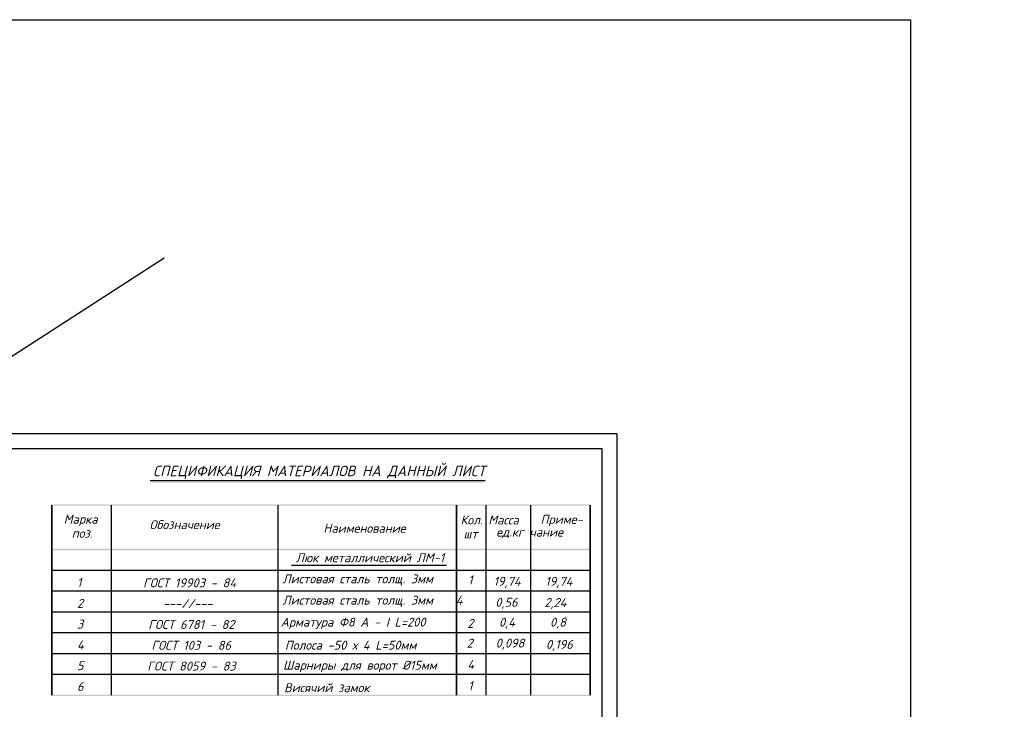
# Model space of a CAD drawing. Extents: x -119078 to 1619993, y 264752 to 340742.
# Tile 143 of 220: x 889781 to 922704, y 317703 to 340742. Entities that reach past the tile are written whole.
import ezdxf

# ---------------------------------------------------------------- set-up
doc = ezdxf.new("R2010")
doc.units = 0
doc.header["$MEASUREMENT"] = 0
doc.linetypes.add('CONTI', pattern=[0])
doc.layers.get('0').update_dxf_attribs({"color": 250, "linetype": 'CONTI'})
for name, color, linetype in [('PDF _Геометрия', 250, 'Continuous'), ('PDF _Сплошная заливка', 7, 'Continuous'), ('PDF _Текст', 7, 'Continuous'), ('Ярлык', 1, 'Continuous')]:
    doc.layers.add(name, color=color, linetype=linetype)
doc.styles.add('ISO', font='times.ttf')
doc.styles.add('PDF ISOCPEUR Italic', font='isocpeui.ttf')

msp = doc.modelspace()

# ---------------------------------------------------------------- linework, layer by layer
at = {"color": 3}
msp.add_line((888085.578, 328582.613), (894614.205, 332791.002), dxfattribs=at)
msp.add_lwpolyline([(919564.339, 264752.208), (-119077.586, 264752.208), (-119077.586, 340741.932), (919564.339, 340741.932)], close=True, dxfattribs=at)
at = {"layer": 'PDF _Геометрия', "lineweight": -3}
msp.add_lwpolyline([(909744.405, 297220.37), (867748.604, 297220.37), (867748.604, 326913.75), (909744.405, 326913.75)], close=True, dxfattribs=at)
at = {"layer": 'PDF _Геометрия', "lineweight": 30}
msp.add_lwpolyline([(869746.791, 326414.204), (909244.859, 326414.204), (909244.859, 297719.916), (869746.791, 297719.916)], close=True, dxfattribs=at)
at = {"layer": 'PDF _Геометрия', "color": 7, "lineweight": -3}
for points in [[(894144.151, 325351.615), (905350.088, 325351.615)], [(908855.383, 322341.635), (890854.762, 322341.635)], [(898864.446, 322523.674), (904054.653, 322523.674)], [(908855.383, 321647.35), (890854.762, 321647.35)], [(908855.383, 320953.065), (890854.762, 320953.065)], [(908855.383, 320258.78), (890854.762, 320258.78)], [(908855.383, 319560.262), (890854.762, 319560.262)], [(908855.383, 318865.977), (890854.762, 318865.977)]]:
    msp.add_lwpolyline(points, dxfattribs=at)
msp.add_lwpolyline([(890854.762, 324530.327, 50.801, 50.801, 0), (890854.762, 323040.154, 50.801, 50.801, 0), (890854.762, 318171.692, 0, 0, 0), (908855.383, 318171.692, 50.801, 50.801, 0), (908855.383, 323040.154, 50.801, 50.801, 0), (908855.383, 324530.327, 0, 0, 0)], format="xyseb", dxfattribs=at)
for points, const_width in [([(892842.366, 324530.327), (892842.366, 323040.154), (892842.366, 318171.692)], 46.568), ([(898422.05, 324530.327), (898422.05, 323040.154), (898422.05, 318171.692)], 46.568), ([(904384.862, 324530.327), (904384.862, 323040.154), (904384.862, 318171.692)], 50.801), ([(905377.605, 324530.327), (905377.605, 323040.154), (905377.605, 318171.692)], 46.568), ([(906867.779, 324530.327), (906867.779, 323040.154), (906867.779, 318171.692)], 46.568)]:
    msp.add_lwpolyline(points, dxfattribs=dict(at, const_width=const_width))
at = {"layer": 'PDF _Сплошная заливка', "lineweight": 30, "transparency": 33554559}
for points in [[(894144.151, 325296.58), (894144.151, 325275.413), (905350.088, 325296.58)], [(894144.151, 325275.413), (905350.088, 325296.58), (905350.088, 325275.413)], [(908855.383, 324504.926), (908855.383, 324555.727), (890854.762, 324504.926)], [(908855.383, 324555.727), (890854.762, 324504.926), (890854.762, 324555.727)], [(908855.383, 323014.753), (908855.383, 323065.555), (890854.762, 323014.753)], [(908855.383, 323065.555), (890854.762, 323014.753), (890854.762, 323065.555)], [(908855.383, 318146.291), (908855.383, 318197.092), (890854.762, 318146.291)], [(908855.383, 318197.092), (890854.762, 318146.291), (890854.762, 318197.092)]]:
    msp.add_solid(points, dxfattribs=at)

# ---------------------------------------------------------------- texts
at = {"layer": 'PDF _Текст', "lineweight": 30, "attachment_point": 7, "style": 'PDF ISOCPEUR Italic'}
for s, insert, char_height in [('СПЕЦИФИКАЦИЯ МАТЕРИАЛОВ НА ДАННЫЙ ЛИСТ', (894241.521, 325395.924), 349.97134), ('Марка', (891252.706, 323822.069), 299.9754), ('Обозначение', (894122.984, 323721.739), 299.97543), ('Наименование', (899935.508, 323601.661), 299.97543), ('Кол. Масса', (904520.332, 323878.376), 299.9754), ('Приме-', (907195.871, 323817.836), 299.9754), ('поз.', (891523.647, 323433.864), 299.9754), ('шт', (904621.935, 323412.697), 299.9754), ('ед.кг чание', (905714.165, 323425.397), 299.97543), ('Люк металлический ЛМ-1', (899012.616, 322616.809), 299.97543), ('ГОСТ 19903 - 84', (893907.078, 321778.587), 299.97543), ('Листовая сталь толщ. 3мм', (898568.104, 321830.869), 299.97543), ('19,74', (905621.029, 321756.693), 299.9754), ('19,74', (907352.509, 321756.693), 299.9754), ('---//---', (894571.73, 321084.302), 299.9754), ('Листовая сталь толщ. 3мм    4', (898568.104, 321118.17), 299.97543), ('0,56', (905684.53, 321058.175), 299.9754), ('2,24', (907327.108, 321049.708), 299.9754), ('ГОСТ 6781 - 82', (894080.65, 320387.578), 299.97543), ('Арматура Ф8 A - I L=200', (898508.836, 320384.511), 299.97543), ('0,4', (905807.3, 320393.524), 299.9754), ('0,8', (907513.38, 320393.524), 299.9754), ('ГОСТ 103 - 86', (894186.486, 319691.499), 299.97543), ('Полоса -50 х 4 L=50мм', (898648.54, 319695.732), 299.97543), ('2    0,098', (904727.771, 319695.005), 299.9754), ('0,196', (907377.91, 319651.857), 299.9754), ('ГОСТ 8059 - 83', (894046.782, 318997.213), 299.97543), ('Шарниры для ворот Ø15мм', (898585.038, 318945.717), 298.05457), ('Висячий замок', (898623.139, 318275.181), 299.97543)]:
    msp.add_mtext(s, dxfattribs=dict(at, insert=insert, char_height=char_height))
at = {"layer": 'PDF _Текст', "lineweight": 30, "char_height": 299.975, "attachment_point": 7, "rotation": 0, "style": 'PDF ISOCPEUR Italic'}
for s, insert in [('1', (891697.218, 321791.287)), ('1', (904774.339, 321875.956)), ('2', (891697.218, 321092.769)), ('3', (891697.218, 320398.484)), ('2', (904748.938, 320423.885)), ('4', (891697.218, 319704.199)), ('5', (891697.218, 319009.914)), ('4', (904748.938, 319048.015)), ('6', (891697.218, 318311.395)), ('1', (904774.339, 318336.796))]:
    msp.add_mtext(s, dxfattribs=dict(at, insert=insert))
at = {"layer": 'Ярлык', "color": 165, "lineweight": 50, "char_height": 253.56783, "attachment_point": 1, "style": 'ISO'}
for s, insert, width in [('\\pi5485.19957;{\\fISOCPEUR|b0|i1|c204|p34;\\H2.7606x;\\C167;\\c8277566;ООО  \\fISOCPEUR|b0|i1|c0|p34;"UNIVER  PRO STILE"\\fISOCPEUR|b1|i1|c204|p34;\\Q15;\\T1.25; \\fArial|b1|i0|c204|p34;\\H0.36224x;\\T1.15;   \\fArial|b0|i0|c204|p34;\\T1;          }', (-90957.556, 325671.286), 25625.47242), ('\\pi5485.19957;{\\fISOCPEUR|b0|i1|c204|p34;\\H2.7606x;\\C167;\\c8277566;ООО  \\fISOCPEUR|b0|i1|c0|p34;"UNIVER  PRO STILE"\\fISOCPEUR|b1|i1|c204|p34;\\Q15;\\T1.25; \\fArial|b1|i0|c204|p34;\\H0.36224x;\\T1.15;   \\fArial|b0|i0|c204|p34;\\T1;          }', (-41908.934, 325671.286), 25625.47242), ('{\\C167;\\c8277566;             \\P\\P\\pi6540.45083;\\fISOCPEUR|b0|i1|c204|p34;\\H0.98593x;Лицензия  \\fISOCPEUR|b0|i1|c0|p34;№ 072193 \\fISOCPEUR|b0|i1|c204|p34;от \\fISOCPEUR|b0|i1|c0|p34;3 \\fISOCPEUR|b0|i1|c204|p34;апреля \\fISOCPEUR|b0|i1|c0|p34;202\\fISOCPEUR|b0|i1|c204|p34;3г\\fISOCPEUR|b0|i1|c0|p34;. \\P\\pi2223.49782;\\fISOCPEUR|b0|i1|c204|p34;Министерство строительства и жилищно-коммунального хозяйства Республики Узбекистан}', (-89126.802, 324659.709), 19682.04146), ('{\\C167;\\c8277566;             \\P\\P\\pi6540.45083;\\fISOCPEUR|b0|i1|c204|p34;\\H0.98593x;Лицензия  \\fISOCPEUR|b0|i1|c0|p34;№ 072193 \\fISOCPEUR|b0|i1|c204|p34;от \\fISOCPEUR|b0|i1|c0|p34;3 \\fISOCPEUR|b0|i1|c204|p34;апреля \\fISOCPEUR|b0|i1|c0|p34;202\\fISOCPEUR|b0|i1|c204|p34;3г\\fISOCPEUR|b0|i1|c0|p34;. \\P\\pi2223.49782;\\fISOCPEUR|b0|i1|c204|p34;Министерство строительства и жилищно-коммунального хозяйства Республики Узбекистан}', (-40078.181, 324659.709), 19682.04146)]:
    msp.add_mtext(s, dxfattribs=dict(at, insert=insert, width=width))

doc.saveas('drawing.dxf')
